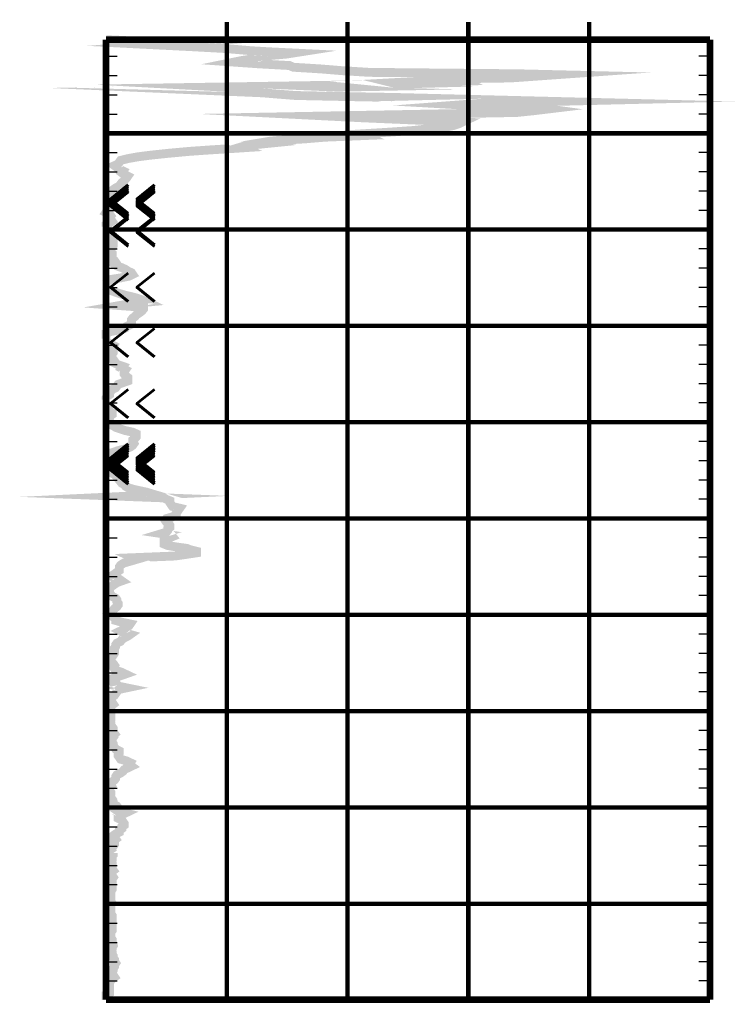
# Model space of a CAD drawing. Extents: x 0 to 10.2, y 0 to 7.6.
# Tile 3 of 8: x 1.8 to 3.4, y 3.6 to 5.8. Entities that reach past the tile are written whole.
import ezdxf
from ezdxf.enums import TextEntityAlignment as Align

# ---------------------------------------------------------------- set-up
doc = ezdxf.new("R2010")
doc.units = 0
doc.linetypes.add('Dot', pattern=[0.04, 0, -0.04])
doc.linetypes.add('Solid', pattern=[0])
doc.layers.get('0').update_dxf_attribs({"linetype": 'Solid'})
doc.styles.add('ROMAND', font='romand', dxfattribs={"height": 1})

msp = doc.modelspace()

# ---------------------------------------------------------------- linework, layer by layer
at = {"color": 8, "linetype": 'Solid', "const_width": 0.01}
for points in [[(2.27, 5.75), (2.27, 5.79)], [(2.542, 5.75), (2.542, 5.79)], [(2.814, 5.75), (2.814, 5.79)], [(3.086, 5.75), (3.086, 5.79)]]:
    msp.add_lwpolyline(points, dxfattribs=at)
at = {"color": 96, "linetype": 'Solid', "const_width": 0.02}
for points in [[(1.998, 5.75), (2.08504, 5.74588981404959), (2.16664, 5.74191109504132), (2.11496, 5.73804475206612), (2.19112, 5.73417840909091), (2.26456, 5.73018059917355), (2.29448, 5.72768446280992), (2.3244, 5.72509460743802), (2.36792, 5.7225420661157), (2.4196, 5.71998952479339), (2.40328, 5.71743698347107), (2.37336, 5.71484669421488), (2.33528, 5.71128103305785), (2.33256, 5.70732053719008), (2.30536, 5.70337913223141), (2.28632, 5.69949413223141), (2.34072, 5.69564644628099), (2.41144, 5.69172413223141), (2.4196, 5.68793285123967), (2.48216, 5.68406650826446), (2.5284, 5.68025657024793), (2.59096, 5.67637157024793), (2.92552, 5.67316212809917), (3.01256, 5.67109727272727), (2.9092, 5.66375898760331), (2.814, 5.66238878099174), (2.77048, 5.66103766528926), (2.77048, 5.65968611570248), (2.80312, 5.65831590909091), (2.80584, 5.65698345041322), (2.7324, 5.65565099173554), (2.66712, 5.65433719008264), (2.64264, 5.65298564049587), (2.64808, 5.65163452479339), (2.66168, 5.6503020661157), (2.61, 5.64896960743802), (2.52568, 5.64761805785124), (2.44136, 5.64628559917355), (2.34888, 5.64482167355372), (2.25912, 5.64339506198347), (2.28904, 5.64179966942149), (2.35432, 5.64001683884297), (2.27544, 5.63857157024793), (2.19384, 5.63708898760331), (2.34888, 5.63035076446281), (2.37064, 5.6285679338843), (2.38696, 5.62723547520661), (2.42504, 5.62425121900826), (2.57192, 5.62121055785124), (2.64808, 5.61985944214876), (3.00712, 5.61090667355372), (2.84664, 5.60704033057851), (2.79496, 5.60313667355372), (2.86296, 5.59923301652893), (2.98264, 5.59536667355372), (2.99352, 5.59388365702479), (2.96088, 5.58994225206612), (2.9228, 5.58600084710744), (2.70792, 5.58202212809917), (2.49576, 5.5780807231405), (2.57192, 5.57421438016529), (2.8004, 5.56445458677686), (2.79224, 5.56058867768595), (2.78136, 5.55675964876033), (2.76232, 5.55287464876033), (2.72152, 5.54897055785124), (2.68888, 5.54534849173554), (2.63448, 5.54161361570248), (2.57464, 5.53791605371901), (2.5828, 5.53414342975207), (2.49032, 5.53035258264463), (2.4468, 5.52663636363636), (2.38424, 5.52284508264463), (2.36792, 5.52139981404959), (2.35432, 5.51914752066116), (2.3652, 5.51667004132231), (2.34072, 5.51419256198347), (2.31352, 5.5117901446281), (2.30536, 5.50933175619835), (2.3108, 5.50674146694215), (2.27, 5.50407654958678), (2.22648, 5.50129882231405), (2.18296, 5.49820175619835), (2.1612, 5.49615599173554), (2.13944, 5.4941852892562), (2.09592, 5.48958741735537), (2.06872, 5.48600223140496), (2.04696, 5.48207991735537), (2.03064, 5.47800704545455), (2.02792, 5.47412204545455), (2.0252, 5.47019929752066), (2.01704, 5.46631429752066), (2.02248, 5.4623351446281), (2.02792, 5.45835642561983), (2.03608, 5.45441502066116), (2.03336, 5.45049227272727), (2.0388, 5.44647580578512), (2.04696, 5.44251574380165), (2.04424, 5.43853659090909), (2.04152, 5.43579661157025), (2.0388, 5.43191161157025), (2.03336, 5.42795111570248), (2.03064, 5.42393508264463), (2.02792, 5.41993727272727), (2.01976, 5.41605227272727), (2.01432, 5.41214818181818), (2.00888, 5.40816946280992), (2.00344, 5.40415299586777), (1.998, 5.4001929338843)], [(1.998, 5.37916588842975), (2.00344, 5.37652584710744), (2.00344, 5.37254669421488), (2.00344, 5.3685866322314), (2.00072, 5.36466388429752), (1.998, 5.36076022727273), (2.00616, 5.35678107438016), (2.00888, 5.35278369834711), (2.00616, 5.34887960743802), (2.00888, 5.34490088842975), (2.0116, 5.34101545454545), (2.00616, 5.33705539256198), (1.998, 5.33305758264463), (1.998, 5.32921033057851)], [(1.998, 5.3173483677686), (2.00072, 5.31346336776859), (2.00344, 5.30959702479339), (2.00616, 5.3056747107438), (2.00616, 5.30173330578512), (2.01432, 5.29784830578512), (2.01432, 5.29390646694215), (2.01432, 5.29007787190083), (2.01432, 5.28617421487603), (2.0116, 5.28225146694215), (2.00888, 5.27842287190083), (2.00616, 5.27613283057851), (2.00616, 5.27213545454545), (2.0116, 5.2681376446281), (2.0116, 5.26413983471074), (2.00888, 5.26021708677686), (2.00888, 5.2562192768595), (2.01704, 5.25222190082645), (2.01976, 5.24826183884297), (2.01704, 5.24435774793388), (2.02248, 5.24047274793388), (2.03336, 5.23655), (2.04152, 5.23272140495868), (2.04696, 5.22889237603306), (2.05512, 5.22528896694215), (2.05784, 5.22132890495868), (2.04968, 5.2173875), (2.03064, 5.21342743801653), (2.00616, 5.20952334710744), (2.00072, 5.20561969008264), (1.998, 5.20173469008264)], [(1.998, 5.19387053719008), (2.00072, 5.1899477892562), (2.00616, 5.1860627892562), (2.01704, 5.18210272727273), (2.02792, 5.17823638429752), (2.04152, 5.17437004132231), (2.05784, 5.17056010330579), (2.07144, 5.16665601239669), (2.08232, 5.1627523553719), (2.09048, 5.15888601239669), (2.04968, 5.15501966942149), (2.02792, 5.15115332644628), (2.08232, 5.1472119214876), (2.08232, 5.1433455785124), (2.0796, 5.13993004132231), (2.07688, 5.13745212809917), (2.07144, 5.13352981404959), (2.066, 5.12996371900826), (2.06328, 5.12639762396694), (2.05784, 5.12270049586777), (2.05512, 5.1189842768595), (2.05512, 5.11526805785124), (2.05512, 5.11157049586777), (2.0524, 5.10781696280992), (2.04424, 5.10413805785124), (2.04152, 5.10051599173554), (2.02792, 5.09661190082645), (2.00888, 5.09263318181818), (1.998, 5.0887104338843), (1.998, 5.08475037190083), (1.998, 5.08084671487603), (1.998, 5.07683024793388)], [(1.998, 5.0709556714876), (2.00072, 5.06900384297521), (2.00616, 5.06508109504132), (2.01432, 5.06121475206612), (2.0116, 5.05725469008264), (2.0116, 5.05333194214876), (2.01432, 5.04942785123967), (2.01432, 5.04548688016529), (2.0116, 5.04150772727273), (2.00888, 5.03758541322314), (2.00616, 5.03371907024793), (2.01432, 5.02981497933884), (2.01704, 5.02589223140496), (2.01704, 5.02193216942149), (2.0252, 5.01795345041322), (2.03608, 5.0141244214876), (2.03336, 5.01018301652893), (2.04152, 5.00626070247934), (2.0388, 5.00231929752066), (2.0388, 4.99845295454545), (2.0388, 4.9970454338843), (2.04152, 4.99323549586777), (2.04696, 4.98923768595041), (2.04696, 4.98523987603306), (2.04696, 4.98131712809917), (2.03608, 4.97748853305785), (2.0252, 4.97365950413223), (2.02248, 4.96975584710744), (2.01976, 4.96594590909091), (2.0116, 4.96211688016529), (2.00888, 4.95834469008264), (2.00616, 4.9545720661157), (2.00616, 4.95072438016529), (2.00072, 4.94691444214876), (1.998, 4.94312316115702), (1.998, 4.93935053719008)], [(1.998, 4.93173066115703), (2.00072, 4.92799578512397), (2.00344, 4.92420450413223), (2.00344, 4.92052603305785), (2.00344, 4.91686621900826), (2.00616, 4.91315), (2.0116, 4.90950884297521), (2.0116, 4.90584902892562), (2.00616, 4.90222652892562), (2.00616, 4.89852940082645), (2.00344, 4.89488824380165), (2.00344, 4.89130349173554), (2.00344, 4.88770008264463), (2.00616, 4.88411533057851), (2.01432, 4.88045508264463), (2.01976, 4.87683301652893), (2.03064, 4.87317320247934), (2.04152, 4.86958845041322), (2.05784, 4.8660223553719), (2.066, 4.86241894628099), (2.066, 4.85885285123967), (2.066, 4.85538047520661), (2.06328, 4.85202090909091), (2.05784, 4.84811725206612), (2.05784, 4.84410078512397), (2.06056, 4.84015938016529), (2.05784, 4.8362552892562), (2.0524, 4.83233297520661), (2.04152, 4.82841022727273), (2.0252, 4.82448747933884), (2.01432, 4.82060247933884), (2.00072, 4.81673613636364), (1.998, 4.81580708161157)], [(1.998, 4.7823898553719), (2.00344, 4.77857991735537), (2.00888, 4.77482595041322), (2.01704, 4.77107241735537), (2.01976, 4.76773150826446), (2.02248, 4.76442834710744), (2.0252, 4.7611625), (2.02792, 4.75785933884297), (2.03064, 4.75451842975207), (2.03336, 4.75115886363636), (2.0388, 4.74783704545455), (2.04152, 4.74447747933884), (2.04696, 4.7412302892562), (2.05784, 4.73790847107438), (2.07144, 4.73460530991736), (2.08776, 4.73130171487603), (2.09864, 4.72796123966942), (2.10952, 4.72475179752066), (2.0388, 4.72141088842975), (2.12856, 4.71801357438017), (2.134, 4.71474816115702), (2.14216, 4.71146365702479), (2.14216, 4.70994332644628), (2.14216, 4.70660241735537), (2.14488, 4.70266101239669), (2.1476, 4.69870095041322), (2.16392, 4.69475954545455), (2.1612, 4.69089320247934), (2.15848, 4.68695179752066), (2.15576, 4.68302948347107), (2.15576, 4.67914404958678), (2.1476, 4.67527770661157), (2.134, 4.67135539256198), (2.13128, 4.66746995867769), (2.134, 4.66350989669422), (2.13944, 4.65964398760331), (2.14216, 4.65575855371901), (2.14216, 4.65187355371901), (2.13672, 4.6480072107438), (2.13672, 4.64429099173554), (2.134, 4.64081904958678), (2.12312, 4.63751588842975), (2.14488, 4.63423095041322), (2.1476, 4.63081541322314), (2.13944, 4.62753090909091), (2.12856, 4.62422774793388), (2.12856, 4.62088683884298), (2.12856, 4.61754592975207), (2.12856, 4.61416770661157), (2.13672, 4.61082679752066), (2.15576, 4.60754229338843), (2.18024, 4.60423913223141), (2.1884, 4.60097328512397), (2.202, 4.59765146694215), (2.202, 4.59429190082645), (2.18024, 4.59096964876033), (2.15304, 4.58710330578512), (2.05784, 4.58321830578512), (2.066, 4.57929555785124), (2.0524, 4.57533549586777), (2.0388, 4.57146915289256), (2.03608, 4.56994882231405), (2.03064, 4.56647688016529), (2.02792, 4.56249772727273), (2.02792, 4.55849991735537), (2.02792, 4.55448388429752), (2.02248, 4.55050473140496), (2.01704, 4.54661973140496), (2.0116, 4.54267832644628), (2.01432, 4.53879332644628), (2.02792, 4.5348705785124), (2.03336, 4.53102289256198), (2.02248, 4.52715698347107), (2.01704, 4.52327154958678), (2.0116, 4.51936789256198), (2.00616, 4.51548289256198), (2.00616, 4.51163520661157), (2.00616, 4.50773154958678), (2.00616, 4.50382745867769), (2.00888, 4.49998020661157), (2.0116, 4.49611386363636), (2.01976, 4.49224752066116), (2.02248, 4.48832477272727), (2.02248, 4.48442068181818), (2.0252, 4.48055477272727), (2.0252, 4.47666933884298), (2.02248, 4.47274702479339), (2.01704, 4.4688242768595), (2.01432, 4.46497659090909), (2.0116, 4.46112933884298), (2.00616, 4.45728165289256), (2.0116, 4.45343396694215), (2.01432, 4.44956762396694), (2.01976, 4.44568262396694), (2.01976, 4.44187268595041), (2.03336, 4.43794993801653), (2.0524, 4.43402762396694), (2.04968, 4.43004847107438), (2.04424, 4.42734580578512), (2.0388, 4.42225938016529), (2.03064, 4.41829931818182), (2.0388, 4.41432059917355), (2.0524, 4.41041650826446), (2.04696, 4.40653150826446), (2.0388, 4.40257144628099), (2.03336, 4.39863004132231), (2.03064, 4.39474504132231), (2.02248, 4.39091601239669), (2.01976, 4.38708741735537), (2.01976, 4.38337119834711), (2.01704, 4.37982419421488), (2.01704, 4.3758827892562), (2.01704, 4.37192229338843), (2.01704, 4.36799997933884), (2.01432, 4.36403948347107), (2.0116, 4.36017314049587), (2.00888, 4.35632588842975), (2.00888, 4.35242179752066), (2.00888, 4.34853679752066), (2.01432, 4.34463314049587), (2.01704, 4.34076679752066), (2.01432, 4.33688136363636), (2.01704, 4.33295904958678), (2.02248, 4.32894258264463), (2.03336, 4.32503849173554), (2.04152, 4.32117258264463), (2.03064, 4.31732489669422), (2.01704, 4.31343989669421), (2.00888, 4.30955489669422), (2.0116, 4.30568811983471), (2.01432, 4.30187818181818), (2.02248, 4.29804958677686), (2.0252, 4.2940708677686), (2.04424, 4.2901667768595), (2.02792, 4.28673214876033), (2.0252, 4.28521181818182), (2.02248, 4.28128907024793), (2.01976, 4.27734809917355), (2.01704, 4.2733316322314), (2.0116, 4.26935247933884), (2.00888, 4.26541107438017), (2.00888, 4.26148832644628), (2.0116, 4.25752826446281), (2.01432, 4.25354954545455), (2.00888, 4.24958904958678), (2.00888, 4.24570448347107), (2.00888, 4.2417630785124), (2.00888, 4.23780301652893), (2.00888, 4.23393667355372), (2.00888, 4.22993842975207), (2.00888, 4.22601611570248), (2.00888, 4.2220933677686), (2.00888, 4.21817061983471), (2.00616, 4.21428561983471), (2.00888, 4.21038196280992), (2.00888, 4.20649696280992), (2.0116, 4.20255555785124), (2.01432, 4.19863280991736), (2.01432, 4.19476646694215), (2.01432, 4.19090012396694), (2.01704, 4.18694006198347), (2.0116, 4.18305506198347), (2.01432, 4.17920737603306), (2.0116, 4.17534103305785), (2.0116, 4.17151243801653), (2.0116, 4.16758969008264), (2.01432, 4.16383615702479), (2.01432, 4.15985700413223), (2.01704, 4.15595334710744), (2.01976, 4.15208657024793), (2.02792, 4.14812650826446), (2.02792, 4.14420419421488), (2.0252, 4.14142646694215), (2.0252, 4.13756012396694), (2.02792, 4.13356231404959), (2.03064, 4.12950853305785), (2.04424, 4.12552938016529), (2.0524, 4.12166303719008), (2.04968, 4.11768431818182), (2.05512, 4.11372425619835), (2.04696, 4.10982016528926), (2.0388, 4.10595382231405), (2.03608, 4.10206882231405), (2.03064, 4.09818382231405), (2.02248, 4.09422376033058), (2.01976, 4.09026326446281), (2.01976, 4.08630320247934), (2.01704, 4.08238088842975), (2.0116, 4.07843948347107), (2.00616, 4.07451673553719), (2.00888, 4.07059398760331), (2.00344, 4.06674630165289), (2.00344, 4.06276758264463), (2.00616, 4.05880752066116), (2.00888, 4.05495983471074), (2.00888, 4.05099977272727), (2.00616, 4.04709611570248), (2.00888, 4.0431547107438), (2.0116, 4.0392692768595), (2.00888, 4.0354029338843), (2.01432, 4.0315179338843), (2.01432, 4.0276329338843), (2.02248, 4.0237292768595), (2.0252, 4.01982518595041), (2.01976, 4.01594018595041), (2.0252, 4.0120925), (2.04152, 4.00813243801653), (2.03336, 4.00422878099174), (2.0252, 4.00103799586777), (2.0252, 3.9965520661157), (2.03336, 3.99261066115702), (2.03608, 3.98863194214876), (2.0388, 3.98467188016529), (2.0388, 3.9807491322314), (2.03336, 3.9768641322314), (2.03336, 3.97290407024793), (2.02792, 3.96898132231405), (2.02792, 3.96505857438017), (2.01976, 3.96117357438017), (2.01432, 3.95730723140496), (2.01704, 3.95336582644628), (2.01976, 3.9494248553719), (2.01432, 3.94552076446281), (2.01704, 3.94163576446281), (2.01704, 3.93771301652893), (2.01432, 3.93377161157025), (2.0116, 3.92988661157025), (2.00888, 3.92598295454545), (2.0116, 3.92207886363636), (2.01432, 3.91813745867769)], [(2.01432, 3.91813745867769), (2.01432, 3.91417739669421), (2.0116, 3.91029239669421), (2.0116, 3.90638830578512), (2.0116, 3.90244690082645), (2.00888, 3.89852458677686), (2.0116, 3.89462049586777), (2.0116, 3.89077324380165), (2.0116, 3.88688780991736), (2.0116, 3.88292774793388), (2.01432, 3.879005), (2.00888, 3.87508268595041), (2.0116, 3.87121634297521), (2.0116, 3.86733134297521), (2.01432, 3.86348365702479), (2.0116, 3.85969237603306), (2.0116, 3.85599481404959), (2.0116, 3.85203475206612), (2.0116, 3.84803694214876), (2.0116, 3.8440582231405), (2.0116, 3.84011681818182), (2.0116, 3.83621272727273), (2.00888, 3.83227175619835), (2.00888, 3.82834900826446), (2.00888, 3.82438894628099), (2.00888, 3.82050351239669), (2.00888, 3.81663760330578), (2.00888, 3.81269619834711), (2.00888, 3.80877345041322), (2.0116, 3.80488801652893), (2.00888, 3.80096570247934), (2.00616, 3.79708070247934), (2.00888, 3.79317661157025), (2.00888, 3.78927295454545), (2.00888, 3.78538795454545), (2.00888, 3.78155935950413), (2.0116, 3.77765526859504), (2.0116, 3.77378892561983), (2.0116, 3.76992258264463), (2.0116, 3.76607489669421), (2.0116, 3.7622276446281), (2.0116, 3.75837995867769), (2.0116, 3.75460733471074), (2.0116, 3.75085380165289), (2.0116, 3.74726904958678), (2.0116, 3.74334630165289), (2.00888, 3.73942398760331), (2.00888, 3.73544483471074), (2.00888, 3.73150342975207), (2.00888, 3.72758111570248), (2.0116, 3.72354555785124), (2.0116, 3.71958549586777), (2.01432, 3.70984435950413), (2.0116, 3.70582789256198), (2.0116, 3.70184917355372), (2.00888, 3.69796417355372), (2.0116, 3.69398502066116), (2.0116, 3.68996855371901), (2.01432, 3.68602714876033), (2.01432, 3.68210483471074), (2.01704, 3.67818208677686), (2.01704, 3.67425977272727), (2.01976, 3.6702992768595), (2.01704, 3.66635787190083), (2.01704, 3.66243555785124), (2.01432, 3.65847506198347), (2.01432, 3.654515), (2.0116, 3.65055493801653), (2.0116, 3.64663219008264), (2.01432, 3.64270987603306), (2.01704, 3.6387307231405), (2.0116, 3.63477066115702), (2.00888, 3.63084791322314), (2.00616, 3.62690650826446), (2.00616, 3.62289004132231), (2.00616, 3.61892997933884), (2.00616, 3.61500723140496), (2.00616, 3.61110357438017), (2.00616, 3.60718082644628), (2.00616, 3.60322076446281), (1.998, 3.59927935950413), (1.998, 3.59530064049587), (1.998, 3.59139654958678), (1.998, 3.58743648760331)]]:
    msp.add_lwpolyline(points, dxfattribs=at)
at = {"color": 7, "linetype": 'Solid', "const_width": 0.015}
for points in [[(1.998, 5.75), (3.358, 5.75)], [(1.998, 5.75), (1.998, 3.58754626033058)], [(3.358, 5.75), (3.358, 3.58754626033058)], [(1.998, 3.58754626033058), (3.358, 3.58754626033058)]]:
    msp.add_lwpolyline(points, dxfattribs=at)
at = {"color": 8, "linetype": 'Dot', "const_width": 0.01}
for points in [[(2.27, 5.75), (2.27, 3.58754626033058)], [(2.542, 5.75), (2.542, 3.58754626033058)], [(2.814, 5.75), (2.814, 3.58754626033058)], [(3.086, 5.75), (3.086, 3.58754626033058)], [(1.998, 5.53915783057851), (3.358, 5.53915783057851)], [(3.358, 5.53915783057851), (1.998, 5.53915783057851)], [(1.998, 5.32221568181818), (3.358, 5.32221568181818)], [(3.358, 5.32221568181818), (1.998, 5.32221568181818)], [(1.998, 5.10527353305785), (3.358, 5.10527353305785)], [(3.358, 5.10527353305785), (1.998, 5.10527353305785)], [(1.998, 4.88833138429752), (3.358, 4.88833138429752)], [(3.358, 4.88833138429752), (1.998, 4.88833138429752)], [(1.998, 4.67138923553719), (3.358, 4.67138923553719)], [(3.358, 4.67138923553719), (1.998, 4.67138923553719)], [(1.998, 4.45444708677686), (3.358, 4.45444708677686)], [(3.358, 4.45444708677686), (1.998, 4.45444708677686)], [(1.998, 4.23750493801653), (3.358, 4.23750493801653)], [(3.358, 4.23750493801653), (1.998, 4.23750493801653)], [(1.998, 4.0205627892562), (3.358, 4.0205627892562)], [(3.358, 4.0205627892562), (1.998, 4.0205627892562)], [(1.998, 3.80362064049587), (3.358, 3.80362064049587)], [(3.358, 3.80362064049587), (1.998, 3.80362064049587)]]:
    msp.add_lwpolyline(points, dxfattribs=at)
at = {"color": 7, "linetype": 'Solid'}
for points in [[(1.998, 5.71271154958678), (2.023, 5.71271154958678)], [(3.358, 5.71271154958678), (3.333, 5.71271154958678)], [(1.998, 5.66932311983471), (2.023, 5.66932311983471)], [(3.358, 5.66932311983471), (3.333, 5.66932311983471)], [(1.998, 5.62593469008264), (2.023, 5.62593469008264)], [(3.358, 5.62593469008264), (3.333, 5.62593469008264)], [(1.998, 5.58254626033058), (2.023, 5.58254626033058)], [(3.358, 5.58254626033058), (3.333, 5.58254626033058)], [(1.998, 5.53915783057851), (2.023, 5.53915783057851)], [(3.358, 5.53915783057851), (3.333, 5.53915783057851)], [(1.998, 5.49576940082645), (2.023, 5.49576940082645)], [(3.358, 5.49576940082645), (3.333, 5.49576940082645)], [(1.998, 5.45238097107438), (2.023, 5.45238097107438)], [(3.358, 5.45238097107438), (3.333, 5.45238097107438)], [(1.998, 5.40899254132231), (2.023, 5.40899254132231)], [(3.358, 5.40899254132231), (3.333, 5.40899254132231)], [(1.998, 5.36560411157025), (2.023, 5.36560411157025)], [(3.358, 5.36560411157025), (3.333, 5.36560411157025)], [(1.998, 5.32221568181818), (2.023, 5.32221568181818)], [(3.358, 5.32221568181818), (3.333, 5.32221568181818)], [(1.998, 5.27882725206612), (2.023, 5.27882725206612)], [(3.358, 5.27882725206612), (3.333, 5.27882725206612)], [(1.998, 5.23543882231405), (2.023, 5.23543882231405)], [(3.358, 5.23543882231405), (3.333, 5.23543882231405)], [(1.998, 5.19205039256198), (2.023, 5.19205039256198)], [(3.358, 5.19205039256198), (3.333, 5.19205039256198)], [(1.998, 5.14866196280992), (2.023, 5.14866196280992)], [(3.358, 5.14866196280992), (3.333, 5.14866196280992)], [(1.998, 5.10527353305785), (2.023, 5.10527353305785)], [(3.358, 5.10527353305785), (3.333, 5.10527353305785)], [(1.998, 5.06188510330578), (2.023, 5.06188510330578)], [(3.358, 5.06188510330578), (3.333, 5.06188510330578)], [(1.998, 5.01849667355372), (2.023, 5.01849667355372)], [(3.358, 5.01849667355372), (3.333, 5.01849667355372)], [(1.998, 4.97510824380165), (2.023, 4.97510824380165)], [(3.358, 4.97510824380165), (3.333, 4.97510824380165)], [(1.998, 4.93171981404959), (2.023, 4.93171981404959)], [(3.358, 4.93171981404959), (3.333, 4.93171981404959)], [(1.998, 4.88833138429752), (2.023, 4.88833138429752)], [(3.358, 4.88833138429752), (3.333, 4.88833138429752)], [(1.998, 4.84494295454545), (2.023, 4.84494295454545)], [(3.358, 4.84494295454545), (3.333, 4.84494295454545)], [(1.998, 4.80155452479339), (2.023, 4.80155452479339)], [(3.358, 4.80155452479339), (3.333, 4.80155452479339)], [(1.998, 4.75816609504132), (2.023, 4.75816609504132)], [(3.358, 4.75816609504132), (3.333, 4.75816609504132)], [(1.998, 4.71477766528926), (2.023, 4.71477766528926)], [(3.358, 4.71477766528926), (3.333, 4.71477766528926)], [(1.998, 4.67138923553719), (2.023, 4.67138923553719)], [(3.358, 4.67138923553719), (3.333, 4.67138923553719)], [(1.998, 4.62800080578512), (2.023, 4.62800080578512)], [(3.358, 4.62800080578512), (3.333, 4.62800080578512)], [(1.998, 4.58461237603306), (2.023, 4.58461237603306)], [(3.358, 4.58461237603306), (3.333, 4.58461237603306)], [(1.998, 4.54122394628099), (2.023, 4.54122394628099)], [(3.358, 4.54122394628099), (3.333, 4.54122394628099)], [(1.998, 4.49783551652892), (2.023, 4.49783551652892)], [(3.358, 4.49783551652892), (3.333, 4.49783551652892)], [(1.998, 4.45444708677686), (2.023, 4.45444708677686)], [(3.358, 4.45444708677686), (3.333, 4.45444708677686)], [(1.998, 4.41105865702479), (2.023, 4.41105865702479)], [(3.358, 4.41105865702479), (3.333, 4.41105865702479)], [(1.998, 4.36767022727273), (2.023, 4.36767022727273)], [(3.358, 4.36767022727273), (3.333, 4.36767022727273)], [(1.998, 4.32428179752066), (2.023, 4.32428179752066)], [(3.358, 4.32428179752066), (3.333, 4.32428179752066)], [(1.998, 4.28089336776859), (2.023, 4.28089336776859)], [(3.358, 4.28089336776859), (3.333, 4.28089336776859)], [(1.998, 4.23750493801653), (2.023, 4.23750493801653)], [(3.358, 4.23750493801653), (3.333, 4.23750493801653)], [(1.998, 4.19411650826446), (2.023, 4.19411650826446)], [(3.358, 4.19411650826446), (3.333, 4.19411650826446)], [(1.998, 4.1507280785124), (2.023, 4.1507280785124)], [(3.358, 4.1507280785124), (3.333, 4.1507280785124)], [(1.998, 4.10733964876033), (2.023, 4.10733964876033)], [(3.358, 4.10733964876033), (3.333, 4.10733964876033)], [(1.998, 4.06395121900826), (2.023, 4.06395121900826)], [(3.358, 4.06395121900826), (3.333, 4.06395121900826)], [(1.998, 4.0205627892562), (2.023, 4.0205627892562)], [(3.358, 4.0205627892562), (3.333, 4.0205627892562)], [(1.998, 3.97717435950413), (2.023, 3.97717435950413)], [(3.358, 3.97717435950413), (3.333, 3.97717435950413)], [(1.998, 3.93378592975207), (2.023, 3.93378592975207)], [(3.358, 3.93378592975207), (3.333, 3.93378592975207)], [(1.998, 3.8903975), (2.023, 3.8903975)], [(3.358, 3.8903975), (3.333, 3.8903975)], [(1.998, 3.84700907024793), (2.023, 3.84700907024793)], [(3.358, 3.84700907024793), (3.333, 3.84700907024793)], [(1.998, 3.80362064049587), (2.023, 3.80362064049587)], [(3.358, 3.80362064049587), (3.333, 3.80362064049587)], [(1.998, 3.7602322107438), (2.023, 3.7602322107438)], [(3.358, 3.7602322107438), (3.333, 3.7602322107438)], [(1.998, 3.71684378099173), (2.023, 3.71684378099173)], [(3.358, 3.71684378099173), (3.333, 3.71684378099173)], [(1.998, 3.67345535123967), (2.023, 3.67345535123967)], [(3.358, 3.67345535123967), (3.333, 3.67345535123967)], [(1.998, 3.6300669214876), (2.023, 3.6300669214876)], [(3.358, 3.6300669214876), (3.333, 3.6300669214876)]]:
    msp.add_lwpolyline(points, dxfattribs=at)

# ---------------------------------------------------------------- texts
at = {"color": 7, "style": 'ROMAND', "width": 0.78}
for p in [(1.998, 5.39627018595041), (1.998, 5.39229146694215), (1.998, 5.38834962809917), (1.998, 5.38433316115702), (1.998, 5.38048590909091), (1.998, 5.32530623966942), (1.998, 5.32129020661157), (1.998, 5.19775553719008), (1.998, 5.0729075), (1.998, 4.93557834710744), (1.998, 4.81301991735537), (1.998, 4.80920997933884), (1.998, 4.80538138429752), (1.998, 4.8017966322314), (1.998, 4.79785522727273), (1.998, 4.79400754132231), (1.998, 4.79006613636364), (1.998, 4.78616247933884)]:
    msp.add_text('<<', height=0.0744, dxfattribs=at).set_placement(p, align=Align.MIDDLE_LEFT)

doc.saveas('drawing.dxf')
